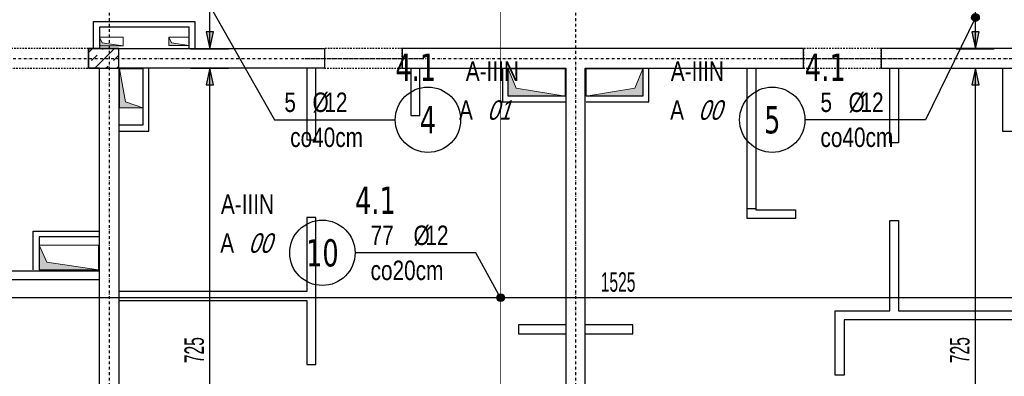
# Model space of a CAD drawing. Header units: millimetres. Extents: x -9392 to -3267, y -12126 to -7155.
# Tile 13 of 31: x -8064 to -6798, y -9637 to -9178. Entities that reach past the tile are written whole.
import ezdxf
from ezdxf.enums import TextEntityAlignment as Align

# ---------------------------------------------------------------- set-up
doc = ezdxf.new("R2010")
doc.units = ezdxf.units.MM
doc.header["$LTSCALE"] = 10
doc.linetypes.add('MO', pattern=[0.7, 0.35, -0.17, 0.01, -0.17])
doc.linetypes.add('MP', pattern=[0.36, 0.2, -0.16])
for name, color, linetype in [('BA_szr', 1, 'Continuous'), ('BA_wym', 1, 'Continuous'), ('BD_lpm', 1, 'MP'), ('BD_osm', 1, 'MO'), ('BD_wic', 1, 'Continuous'), ('BD_wig', 3, 'Continuous'), ('BZ_odn', 1, 'Continuous'), ('BZ_opi1', 7, 'Continuous'), ('BZ_opi2', 4, 'Continuous'), ('BZ_P_wid', 3, 'Continuous'), ('BZ_wym', 1, 'Continuous')]:
    doc.layers.add(name, color=color, linetype=linetype)
doc.layers.add('BZ_pom', color=6, linetype='Continuous', plot=False)
doc.layers.add('Nowe_A-Przebicia_Nr_pióra__1', color=7, linetype='Continuous', lineweight=13)
doc.layers.add('Nowe_A-Przebicia_Nr_pióra__102', color=7, linetype='Continuous', lineweight=5, true_color=0xcccccc)
doc.styles.add('BIKTBG', font='tahoma.ttf', dxfattribs={"width": 0.85})
doc.styles.add('BIKTS', font='bikromsw.shx', dxfattribs={"width": 0.8})
doc.styles.add('BIKWYM', font='bikromsw.shx', dxfattribs={"width": 0.6})
doc.dimstyles.new('BA_KR_100_cm', dxfattribs={"dimtxt": 25, "dimasz": 1.666667, "dimexe": 24, "dimexo": 0, "dimgap": 0, "dimtad": 0, "dimdec": 1, "dimrnd": 0.5, "dimzin": 9, "dimdsep": 46, "dimtxsty": 'BIKWYM', "dimblk": 'WYM-KR', "dimcen": 0, "dimdle": 20, "dimclrd": 256, "dimclre": 256, "dimclrt": 2, "dimadec": 0, "dimazin": 0, "dimtfac": 0.033333, "dimtdec": 1, "dimtmove": 0, "dimatfit": 3, "dimldrblk": 'WYM-KR', "dimfxl": 25, "dimfxlon": 1, "dimtvp": 0.8, "dimtolj": 1, "dimarcsym": 0})
doc.dimstyles.new('BZ_KP_100_cm', dxfattribs={"dimtxt": 25, "dimasz": 1.666667, "dimexe": 24, "dimexo": 0, "dimgap": 0, "dimtad": 0, "dimdec": 1, "dimrnd": 0.5, "dimzin": 9, "dimdsep": 46, "dimtxsty": 'BIKWYM', "dimblk": 'WYM-KR', "dimblk1": 'WYM-KP', "dimblk2": 'WYM-KP', "dimsah": 1, "dimcen": 0, "dimdle": 20, "dimclrd": 256, "dimclre": 256, "dimclrt": 7, "dimadec": 0, "dimazin": 0, "dimtfac": 0.033333, "dimtdec": 1, "dimtmove": 0, "dimatfit": 3, "dimldrblk": 'WYM-KP', "dimfxl": 1, "dimtvp": 0.8, "dimtolj": 1, "dimarcsym": 0})
doc.dimstyles.new('BZ_ST_100_cm', dxfattribs={"dimtxt": 25, "dimasz": 1.666667, "dimexe": 24, "dimexo": 0, "dimgap": 0, "dimtad": 0, "dimdec": 1, "dimrnd": 0.5, "dimdsep": 46, "dimtxsty": 'BIKWYM', "dimblk": 'WYM-ST', "dimcen": 0, "dimdle": 20, "dimclrd": 256, "dimclre": 256, "dimclrt": 7, "dimadec": 0, "dimazin": 0, "dimtfac": 0.033333, "dimtdec": 1, "dimtix": 1, "dimtmove": 2, "dimatfit": 3, "dimldrblk": 'WYM-ST', "dimfxl": 25, "dimfxlon": 1, "dimtvp": 0.8, "dimtolj": 1, "dimtzin": 0, "dimarcsym": 0})

# ---------------------------------------------------------------- blocks, each defined once
blk = doc.blocks.new('WYM-KR')
at = {"linetype": 'ByBlock'}
blk.add_line((11.52, 0), (-11.52, 0), dxfattribs=at)
at = {"color": 7, "linetype": 'ByBlock'}
blk.add_line((6.24, 6.24), (-6.24, -6.24), dxfattribs=at)
blk = doc.blocks.new('*D97')
at = {"layer": 'BA_wym', "lineweight": -2}
for p, q in [((-9097.4, -8114.6), (-9146.4, -8114.6)), ((-9122.4, -8116.2), (-9122.4, -10159.9)), ((-9097.4, -10161.6), (-9146.4, -10161.6))]:
    blk.add_line(p, q, dxfattribs=at)
at = {"layer": 'Defpoints', "color": 0}
for p in [(-7961.4, -8114.6), (-9122.4, -10161.6), (-8651.4, -10161.6)]:
    blk.add_point(p, dxfattribs=at)
at = {"layer": 'BA_wym', "lineweight": -2, "xscale": 1.666666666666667, "yscale": 1.666666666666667, "zscale": 1.666666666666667}
for p, rotation in [((-9122.4, -8114.6), 90), ((-9122.4, -10161.6), 270)]:
    blk.add_blockref('WYM-KR', p, dxfattribs=dict(at, rotation=rotation))
at = {"layer": 'BA_wym', "color": 2, "insert": (-9142.4, -9138.1), "char_height": 25, "attachment_point": 5, "rotation": 90, "style": 'BIKWYM'}
blk.add_mtext('\\A1;2047', dxfattribs=at)
blk = doc.blocks.new('*D130')
at = {"layer": 'BA_wym', "lineweight": -2}
for p, q in [((-8822.4, -10527), (-8822.4, -10591)), ((-5875.4, -10527), (-5875.4, -10591)), ((-8820.7, -10567), (-5877.1, -10567))]:
    blk.add_line(p, q, dxfattribs=at)
at = {"layer": 'Defpoints', "color": 0}
for p in [(-8822.4, -9063.1), (-5875.4, -9063.1), (-5875.4, -10567)]:
    blk.add_point(p, dxfattribs=at)
at = {"layer": 'BA_wym', "lineweight": -2, "xscale": 1.666666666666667, "yscale": 1.666666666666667, "zscale": 1.666666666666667, "rotation": 180}
blk.add_blockref('WYM-KR', (-8822.4, -10567), dxfattribs=at)
at = {"layer": 'BA_wym', "lineweight": -2, "xscale": 1.666666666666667, "yscale": 1.666666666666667, "zscale": 1.666666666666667}
blk.add_blockref('WYM-KR', (-5875.4, -10567), dxfattribs=at)
at = {"layer": 'BA_wym', "color": 2, "insert": (-7348.9, -10547), "char_height": 25, "attachment_point": 5, "style": 'BIKWYM'}
blk.add_mtext('\\A1;2947', dxfattribs=at)
blk = doc.blocks.new('*D198')
at = {"layer": 'BA_wym', "lineweight": -2}
for p, q in [((-9137.4, -7994.6), (-9186.4, -7994.6)), ((-9162.4, -7996.2), (-9162.4, -10159.9)), ((-9137.4, -10161.6), (-9186.4, -10161.6))]:
    blk.add_line(p, q, dxfattribs=at)
at = {"layer": 'Defpoints', "color": 0}
for p in [(-7967.4, -7994.6), (-9162.4, -10161.6), (-8651.4, -10161.6)]:
    blk.add_point(p, dxfattribs=at)
at = {"layer": 'BA_wym', "lineweight": -2, "xscale": 1.666666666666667, "yscale": 1.666666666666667, "zscale": 1.666666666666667}
for p, rotation in [((-9162.4, -7994.6), 90), ((-9162.4, -10161.6), 270)]:
    blk.add_blockref('WYM-KR', p, dxfattribs=dict(at, rotation=rotation))
at = {"layer": 'BA_wym', "color": 2, "insert": (-9182.4, -9078.1), "char_height": 25, "attachment_point": 5, "rotation": 90, "style": 'BIKWYM'}
blk.add_mtext('\\A1;2167', dxfattribs=at)
blk = doc.blocks.new('WYM-ST')
blk.add_hatch(color=256).paths.add_polyline_path([(-13, 2.88), (0, 0), (-13, -2.88)])
blk.add_lwpolyline([(0, 0), (-13, 2.88), (-13, -2.88), (0, 0)])
blk = doc.blocks.new('*D216')
at = {"layer": 'BA_wym', "lineweight": -2}
for p, q in [((-7844.3, -9240.6), (-7795.3, -9240.6)), ((-7819.3, -9963.9), (-7819.3, -9242.2)), ((-7844.3, -9965.6), (-7795.3, -9965.6))]:
    blk.add_line(p, q, dxfattribs=at)
at = {"layer": 'Defpoints', "color": 0}
for p in [(-8037, -9240.6), (-7819.3, -9240.6), (-8037, -9965.6)]:
    blk.add_point(p, dxfattribs=at)
at = {"layer": 'BA_wym', "lineweight": -2, "xscale": 1.666666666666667, "yscale": 1.666666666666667, "zscale": 1.666666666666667}
for p, rotation in [((-7819.3, -9240.6), 90), ((-7819.3, -9965.6), 270)]:
    blk.add_blockref('WYM-ST', p, dxfattribs=dict(at, rotation=rotation))
at = {"layer": 'BA_wym', "color": 7, "insert": (-7839.3, -9603.1), "char_height": 25, "attachment_point": 5, "rotation": 90, "style": 'BIKWYM'}
blk.add_mtext('\\A1;725', dxfattribs=at)
blk = doc.blocks.new('*D217')
at = {"layer": 'BA_wym', "lineweight": -2}
for p, q in [((-6859.6, -9240.6), (-6810.6, -9240.6)), ((-6834.6, -9963.9), (-6834.6, -9242.2)), ((-6859.6, -9965.6), (-6810.6, -9965.6))]:
    blk.add_line(p, q, dxfattribs=at)
at = {"layer": 'Defpoints', "color": 0}
for p in [(-7052.4, -9240.6), (-6834.6, -9240.6), (-7052.4, -9965.6)]:
    blk.add_point(p, dxfattribs=at)
at = {"layer": 'BA_wym', "lineweight": -2, "xscale": 1.666666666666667, "yscale": 1.666666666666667, "zscale": 1.666666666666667}
for p, rotation in [((-6834.6, -9240.6), 90), ((-6834.6, -9965.6), 270)]:
    blk.add_blockref('WYM-ST', p, dxfattribs=dict(at, rotation=rotation))
at = {"layer": 'BA_wym', "color": 7, "insert": (-6854.6, -9603.1), "char_height": 25, "attachment_point": 5, "rotation": 90, "style": 'BIKWYM'}
blk.add_mtext('\\A1;725', dxfattribs=at)
blk = doc.blocks.new('*D223')
at = {"layer": 'BA_wym', "lineweight": -2}
for p, q in [((-7844.3, -9030.6), (-7795.3, -9030.6)), ((-7819.3, -9213.9), (-7819.3, -9032.2)), ((-7844.3, -9215.6), (-7795.3, -9215.6))]:
    blk.add_line(p, q, dxfattribs=at)
at = {"layer": 'Defpoints', "color": 0}
for p in [(-8187, -9030.6), (-7819.3, -9030.6), (-8187, -9215.6)]:
    blk.add_point(p, dxfattribs=at)
at = {"layer": 'BA_wym', "lineweight": -2, "xscale": 1.666666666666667, "yscale": 1.666666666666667, "zscale": 1.666666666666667}
for p, rotation in [((-7819.3, -9030.6), 90), ((-7819.3, -9215.6), 270)]:
    blk.add_blockref('WYM-ST', p, dxfattribs=dict(at, rotation=rotation))
at = {"layer": 'BA_wym', "color": 7, "insert": (-7839.3, -9123.1), "char_height": 25, "attachment_point": 5, "rotation": 90, "style": 'BIKWYM'}
blk.add_mtext('\\A1;185', dxfattribs=at)
blk = doc.blocks.new('*D224')
at = {"layer": 'BA_wym', "lineweight": -2}
for p, q in [((-6859.6, -9030.6), (-6810.6, -9030.6)), ((-6834.6, -9213.9), (-6834.6, -9032.2)), ((-6859.6, -9215.6), (-6810.6, -9215.6))]:
    blk.add_line(p, q, dxfattribs=at)
at = {"layer": 'Defpoints', "color": 0}
for p in [(-7202.4, -9030.6), (-6834.6, -9030.6), (-7202.4, -9215.6)]:
    blk.add_point(p, dxfattribs=at)
at = {"layer": 'BA_wym', "lineweight": -2, "xscale": 1.666666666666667, "yscale": 1.666666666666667, "zscale": 1.666666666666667}
for p, rotation in [((-6834.6, -9030.6), 90), ((-6834.6, -9215.6), 270)]:
    blk.add_blockref('WYM-ST', p, dxfattribs=dict(at, rotation=rotation))
at = {"layer": 'BA_wym', "color": 7, "insert": (-6854.6, -9123.1), "char_height": 25, "attachment_point": 5, "rotation": 90, "style": 'BIKWYM'}
blk.add_mtext('\\A1;185', dxfattribs=at)
blk = doc.blocks.new('WYM-KP')
blk.add_hatch(color=256).paths.add_polyline_path([(3, 0, 1), (-3, 0, 1)])
blk.add_circle((0, 0), 3)
blk = doc.blocks.new('bik_BlkOpPret', base_point=(1524.5, 7050.3))
at = {"layer": 'BZ_opi1', "style": 'BIKTS', "width": 0.6}
for tag, p in [('SZTUK', (1533.8, 7057.8)), ('PRZEDR_FI', (1554.7, 7057.8)), ('PRZEKROJ', (1563.3, 7057.8)), ('PRZEDR_L', (1533.8, 7024)), ('DLUGOSC', (1568.6, 7024)), ('UWAGA', (1533.8, 6997.8))]:
    blk.add_attdef(tag, p, '', height=18.8, dxfattribs=at)
at = {"layer": 'BZ_opi2', "style": 'BIKTBG', "width": 0.6}
blk.add_attdef('NUMER', text='', height=26.2, dxfattribs=at).set_placement((1620.8, 7050.3), align=Align.MIDDLE_CENTER)
at = {"layer": 'BZ_pom', "width": 0.6}
for tag, p, height, style in [('POZYCJA', (1589.3, 7087.8), 26.2, 'BIKTBG'), ('GATUNEK', (1630.2, 7087.8), 18.8, 'BIKTS'), ('METODA_L', (1639.1, 7050.3), 18.8, 'BIKTS'), ('EURO_KOD', (1663.7, 7050.3), 18.8, 'BIKTS')]:
    blk.add_attdef(tag, p, '', height=height, dxfattribs=dict(at, style=style))
at = {"layer": 'BZ_wym', "width": 0.6}
for tag, p, height, style, flags in [('PRZEDR_NR', (1533.8, 6969.6), 26.2, 'BIKTBG', 1), ('PRZEDR_SZT', (1533.8, 6941.5), 18.8, 'BIKTS', 1), ('TYP_PRETA', (1533.8, 6913.4), 18.8, 'BIKTS', 3), ('EURO_KOD_SEGMENTY', (1567.6, 6885.3), 18.8, 'BIKTS', 3), ('HAK_1', (1533.8, 6857.1), 18.8, 'BIKTS', 3), ('HAK_2', (1533.8, 6829), 18.8, 'BIKTS', 3), ('ID', (1533.8, 6800.9), 18.8, 'BIKTS', 3), ('ID_C', (1533.8, 6772.8), 18.8, 'BIKTS', 3), ('b_atr_0', (1533.8, 6744.6), 18.8, 'BIKTS', 3)]:
    blk.add_attdef(tag, p, '', height=height, dxfattribs=dict(at, style=style, flags=flags))
blk = doc.blocks.new('*D234')
at = {"layer": 'BA_wym', "lineweight": -2}
for p, q in [((-8111.4, -9510.7), (-8111.4, -9559.7)), ((-6586.4, -9510.7), (-6586.4, -9559.7)), ((-6588.1, -9535.7), (-8109.7, -9535.7))]:
    blk.add_line(p, q, dxfattribs=at)
at = {"layer": 'Defpoints', "color": 0}
for p in [(-8111.4, -9240.6), (-6586.4, -9240.6), (-8111.4, -9535.7)]:
    blk.add_point(p, dxfattribs=at)
at = {"layer": 'BA_wym', "lineweight": -2, "xscale": 1.666666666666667, "yscale": 1.666666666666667, "zscale": 1.666666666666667, "rotation": 180}
blk.add_blockref('WYM-ST', (-8111.4, -9535.7), dxfattribs=at)
at = {"layer": 'BA_wym', "lineweight": -2, "xscale": 1.666666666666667, "yscale": 1.666666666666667, "zscale": 1.666666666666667}
blk.add_blockref('WYM-ST', (-6586.4, -9535.7), dxfattribs=at)
at = {"layer": 'BA_wym', "color": 7, "insert": (-7294.2, -9515.7), "char_height": 25, "attachment_point": 5, "style": 'BIKWYM'}
blk.add_mtext('\\A1;1525', dxfattribs=at)

msp = doc.modelspace()

# ---------------------------------------------------------------- hatches: boundary and pattern name
at = {"layer": 'BA_szr'}
h = msp.add_hatch(dxfattribs=at)
h.set_pattern_fill('BIK_ZELBET', color=256, scale=100, angle=45, pattern_type=2)
h.set_pattern_definition([(45, (-19589.167, -10284.417), (-14.142136, 14.142136), []), (45, (-19596.238, -10277.346), (-14.142136, 14.142136), [10, -10])])
h.paths.add_polyline_path([(-7975.39, -9240.57), (-7936.39, -9240.57), (-7936.39, -9215.57), (-7975.39, -9215.57)])
at = {"layer": 'Nowe_A-Przebicia_Nr_pióra__102', "linetype": 'Continuous', "lineweight": 5, "true_color": 0xcccccc}
for points in [[(-7930.89, -9211.93), (-7961.39, -9211.93), (-7961.39, -9200.93), (-7957.69, -9208.23)], [(-7845.89, -9211.68), (-7871.89, -9211.68), (-7871.89, -9200.68), (-7868.47, -9208.27)], [(-7905.39, -9291.57), (-7935.39, -9291.57), (-7935.39, -9241.57), (-7927.57, -9283.74)], [(-7362.39, -9276.57), (-7435.42, -9276.57), (-7435.42, -9241.57), (-7425.21, -9266.35)], [(-7335.39, -9276.57), (-7262.36, -9276.57), (-7262.36, -9241.57), (-7272.57, -9266.35)], [(-7962.39, -9500.06), (-8038.89, -9500.06), (-8038.89, -9468.11), (-8028.9, -9490.08)]]:
    msp.add_hatch(color=254, dxfattribs=at).paths.add_polyline_path(points)

# ---------------------------------------------------------------- linework, layer by layer
at = {"layer": 'BD_lpm'}
for points in [[(-8075.39, -9240.57), (-7975.39, -9240.57), (-7975.39, -9215.57), (-8075.39, -9215.57)], [(-7671.89, -9240.57), (-7571.89, -9240.57), (-7571.89, -9215.57), (-7671.89, -9215.57)], [(-7055.89, -9240.57), (-6955.89, -9240.57), (-6955.89, -9215.57), (-7055.89, -9215.57)]]:
    msp.add_lwpolyline(points, close=True, dxfattribs=at)
at = {"layer": 'BD_osm', "color": 5}
for p, q in [((-8100.39, -9228.07), (-7950.39, -9228.07)), ((-7696.89, -9228.07), (-7546.89, -9228.07)), ((-7080.89, -9228.07), (-6930.89, -9228.07))]:
    msp.add_line(p, q, dxfattribs=at)
at = {"layer": 'BD_osm'}
for points in [[(-7948.89, -7454.57), (-7948.89, -10667.02)], [(-7348.89, -7454.57), (-7348.89, -10667.02)], [(-9262.39, -9228.07), (-5435.39, -9228.07)]]:
    msp.add_lwpolyline(points, dxfattribs=at)
at = {"layer": 'BD_wic', "color": 8}
for points in [[(-7968.89, -9214.57), (-7968.89, -9180.57), (-7838.37, -9180.57), (-7838.37, -9214.57)], [(-7845.87, -9214.57), (-7845.87, -9188.07), (-7961.39, -9188.07), (-7961.39, -9214.57)], [(-7935.39, -9321.57), (-7897.89, -9321.57), (-7897.89, -9241.57)], [(-7905.39, -9241.57), (-7905.39, -9314.07), (-7935.39, -9314.07)], [(-7694.39, -9240.57), (-7694.39, -9332.57), (-7682.89, -9332.57), (-7682.89, -9240.57)], [(-7560.89, -9240.57), (-7560.89, -9301.57), (-7549.39, -9301.57), (-7549.39, -9240.57)], [(-7442.92, -9241.57), (-7442.92, -9284.07), (-7362.39, -9284.07)], [(-7362.39, -9276.57), (-7435.42, -9276.57), (-7435.42, -9241.57)], [(-7335.39, -9284.07), (-7254.86, -9284.07), (-7254.86, -9241.57)], [(-7262.36, -9241.57), (-7262.36, -9276.57), (-7335.39, -9276.57)], [(-7116.89, -9240.57), (-7116.89, -9421.57), (-7128.39, -9421.57), (-7128.39, -9240.57)], [(-6933.39, -9240.57), (-6933.39, -9336.57), (-6944.89, -9336.57), (-6944.89, -9240.57)], [(-6799.89, -9241.57), (-6799.89, -9321.57), (-6762.39, -9321.57)], [(-7936.39, -9539.07), (-7694.39, -9539.07), (-7694.39, -9621.49), (-7682.89, -9621.49), (-7682.89, -9432.57), (-7694.39, -9432.57), (-7694.39, -9527.57), (-7936.39, -9527.57)], [(-6761.39, -9564.06), (-7003.39, -9564.06), (-7003.39, -9635.06), (-7014.89, -9635.06), (-7014.89, -9552.56), (-6944.89, -9552.56), (-6944.89, -9436.57), (-6933.39, -9436.57), (-6933.39, -9552.56), (-6761.39, -9552.56)], [(-8046.39, -9500.06), (-8046.39, -9450.06), (-7962.39, -9450.06)], [(-7962.39, -9457.56), (-8038.89, -9457.56), (-8038.89, -9500.06)], [(-7961.39, -9512.56), (-8205.89, -9512.56), (-8205.89, -9573.56), (-8217.39, -9573.56), (-8217.39, -9501.06), (-7961.39, -9501.06)], [(-7361.39, -9570.57), (-7422.4, -9570.57), (-7422.4, -9582.07), (-7361.39, -9582.07)], [(-7336.39, -9582.07), (-7275.38, -9582.07), (-7275.38, -9570.57), (-7336.39, -9570.57)]]:
    msp.add_lwpolyline(points, dxfattribs=at)
at = {"layer": 'BD_wic'}
msp.add_lwpolyline([(-7116.89, -9240.57), (-7116.89, -9422.57), (-7065.89, -9422.57), (-7065.89, -9434.07), (-7128.39, -9434.07), (-7128.39, -9240.57)], dxfattribs=at)
at = {"layer": 'BD_wig'}
for points in [[(-8028.89, -9990.57), (-8028.89, -9965.57), (-7961.39, -9965.57), (-7961.39, -9240.57), (-7975.39, -9240.57), (-7975.39, -9215.57), (-7671.89, -9215.57), (-7671.89, -9240.57), (-7936.39, -9240.57), (-7936.39, -9965.57), (-7898.89, -9965.57), (-7898.89, -9990.57), (-8028.89, -9990.57)], [(-7361.39, -9965.57), (-7408.89, -9965.57), (-7408.89, -9990.57), (-7288.89, -9990.57), (-7288.89, -9965.57), (-7336.39, -9965.57), (-7336.39, -9240.57), (-7055.89, -9240.57), (-7055.89, -9215.57), (-7571.89, -9215.57), (-7571.89, -9240.57), (-7361.39, -9240.57), (-7361.39, -9965.57)], [(-6798.89, -9990.57), (-6668.9, -9990.57), (-6668.9, -9965.57), (-6736.39, -9965.57), (-6736.39, -9240.57), (-6722.39, -9240.57), (-6722.39, -9215.57), (-6955.89, -9215.57), (-6955.89, -9240.57), (-6761.39, -9240.57), (-6761.39, -9965.57), (-6798.89, -9965.57), (-6798.89, -9990.57)]]:
    msp.add_lwpolyline(points, dxfattribs=at)
msp.add_lwpolyline([(-7975.39, -9240.57), (-7936.39, -9240.57), (-7936.39, -9215.57), (-7975.39, -9215.57)], close=True, dxfattribs=at)
at = {"layer": 'BZ_odn'}
for centre in [(-7538.72, -9306.97), (-7095.95, -9306.97), (-7674.56, -9477.97)]:
    msp.add_circle(centre, 42, dxfattribs=at)
at = {"layer": 'BZ_P_wid', "const_width": 1.2}
msp.add_lwpolyline([(-7445.28, -9008.57), (-7445.28, -9987.57)], dxfattribs=at)
at = {"layer": 'Nowe_A-Przebicia_Nr_pióra__1', "color": 7, "linetype": 'Continuous', "lineweight": 13}
for p, q in [((-7957.69, -9208.23), (-7961.39, -9200.93)), ((-7961.39, -9200.93), (-7930.89, -9200.93)), ((-7961.39, -9211.93), (-7961.39, -9200.93)), ((-7930.89, -9200.93), (-7930.89, -9211.93)), ((-7868.47, -9208.27), (-7871.89, -9200.68)), ((-7871.89, -9200.68), (-7845.89, -9200.68)), ((-7871.89, -9211.68), (-7871.89, -9200.68)), ((-7845.89, -9200.68), (-7845.89, -9211.68)), ((-7930.89, -9211.93), (-7961.39, -9211.93)), ((-7930.89, -9211.93), (-7957.69, -9208.23)), ((-7845.89, -9211.68), (-7871.89, -9211.68)), ((-7845.89, -9211.68), (-7868.47, -9208.27)), ((-7927.57, -9283.74), (-7935.39, -9241.57)), ((-7935.39, -9241.57), (-7905.39, -9241.57)), ((-7935.39, -9291.57), (-7935.39, -9241.57)), ((-7905.39, -9241.57), (-7905.39, -9291.57)), ((-7425.21, -9266.35), (-7435.42, -9241.57)), ((-7435.42, -9241.57), (-7362.39, -9241.57)), ((-7435.42, -9276.57), (-7435.42, -9241.57)), ((-7362.39, -9241.57), (-7362.39, -9276.57)), ((-7262.36, -9241.57), (-7335.39, -9241.57)), ((-7335.39, -9241.57), (-7335.39, -9276.57)), ((-7272.57, -9266.35), (-7262.36, -9241.57)), ((-7262.36, -9276.57), (-7262.36, -9241.57)), ((-7362.39, -9276.57), (-7425.21, -9266.35)), ((-7335.39, -9276.57), (-7272.57, -9266.35)), ((-7362.39, -9276.57), (-7435.42, -9276.57)), ((-7335.39, -9276.57), (-7262.36, -9276.57)), ((-7905.39, -9291.57), (-7935.39, -9291.57)), ((-7905.39, -9291.57), (-7927.57, -9283.74)), ((-8028.9, -9490.08), (-8038.89, -9468.11)), ((-8038.89, -9468.11), (-7962.39, -9468.11)), ((-8038.89, -9500.06), (-8038.89, -9468.11)), ((-7962.39, -9468.11), (-7962.39, -9500.06)), ((-7962.39, -9500.06), (-8028.9, -9490.08)), ((-7962.39, -9500.06), (-8038.89, -9500.06))]:
    msp.add_line(p, q, dxfattribs=at)

# ---------------------------------------------------------------- block references
ref = msp.add_blockref('bik_BlkOpPret', (-7735.95, -9306.97))
ref.add_attrib('NUMER', '4', dxfattribs={"layer": 'BZ_opi2', "height": 35, "style": 'BIKTBG', "width": 0.8}).set_placement((-7538.72, -9306.97), align=Align.MIDDLE_CENTER)
ref.add_attrib('POZYCJA', '4.1', (-7580.72, -9256.97), dxfattribs={"layer": 'BZ_pom', "height": 35, "style": 'BIKTBG', "width": 0.8})
ref.add_attrib('SZTUK', '5', (-7723.45, -9296.97), dxfattribs={"layer": 'BZ_opi1', "height": 25, "style": 'BIKTS', "width": 0.8})
ref.add_attrib('GATUNEK', 'A-IIIN', (-7490.13, -9256.97), dxfattribs={"layer": 'BZ_pom', "height": 25, "style": 'BIKTS', "width": 0.8})
ref.add_attrib('PRZEKROJ', '12', (-7672.03, -9296.97), dxfattribs={"layer": 'BZ_opi1', "height": 25, "style": 'BIKTS', "width": 0.8})
ref.add_attrib('UWAGA', 'co40cm', (-7715.95, -9341.97), dxfattribs={"layer": 'BZ_opi1', "height": 25, "style": 'BIKTS', "width": 0.8})
ref.add_attrib('METODA_L', 'A', (-7498.81, -9306.97), dxfattribs={"layer": 'BZ_pom', "height": 25, "style": 'BIKTS', "width": 0.8})
ref.add_attrib('PRZEDR_FI', '%%c', (-7687.26, -9296.97), dxfattribs={"layer": 'BZ_opi1', "height": 25, "style": 'BIKTS', "width": 0.8})
ref.add_attrib('EURO_KOD', '01', (-7462.62, -9306.97), dxfattribs={"layer": 'BZ_pom', "height": 25, "style": 'BIKTS', "oblique": 18, "width": 0.8})
ref = msp.add_blockref('bik_BlkOpPret', (-6898.72, -9306.97))
ref.add_attrib('NUMER', '5', dxfattribs={"layer": 'BZ_opi2', "height": 35, "style": 'BIKTBG', "width": 0.8}).set_placement((-7095.95, -9306.97), align=Align.MIDDLE_CENTER)
ref.add_attrib('POZYCJA', '4.1', (-7053.95, -9256.97), dxfattribs={"layer": 'BZ_pom', "height": 35, "style": 'BIKTBG', "width": 0.8})
ref.add_attrib('SZTUK', '5', (-7033.95, -9296.97), dxfattribs={"layer": 'BZ_opi1', "height": 25, "style": 'BIKTS', "width": 0.8})
ref.add_attrib('GATUNEK', 'A-IIIN', (-7226.44, -9256.97), dxfattribs={"layer": 'BZ_pom', "height": 25, "style": 'BIKTS', "width": 0.8})
ref.add_attrib('PRZEKROJ', '12', (-6982.52, -9296.97), dxfattribs={"layer": 'BZ_opi1', "height": 25, "style": 'BIKTS', "width": 0.8})
ref.add_attrib('UWAGA', 'co40cm', (-7033.95, -9341.97), dxfattribs={"layer": 'BZ_opi1', "height": 25, "style": 'BIKTS', "width": 0.8})
ref.add_attrib('METODA_L', 'A', (-7227.29, -9306.97), dxfattribs={"layer": 'BZ_pom', "height": 25, "style": 'BIKTS', "width": 0.8})
ref.add_attrib('PRZEDR_FI', '%%c', (-6997.76, -9296.97), dxfattribs={"layer": 'BZ_opi1', "height": 25, "style": 'BIKTS', "width": 0.8})
ref.add_attrib('EURO_KOD', '00', (-7191.1, -9306.97), dxfattribs={"layer": 'BZ_pom', "height": 25, "style": 'BIKTS', "oblique": 18, "width": 0.8})
ref = msp.add_blockref('bik_BlkOpPret', (-7477.32, -9477.97))
ref.add_attrib('NUMER', '10', dxfattribs={"layer": 'BZ_opi2', "height": 35, "style": 'BIKTBG', "width": 0.8}).set_placement((-7674.56, -9477.97), align=Align.MIDDLE_CENTER)
ref.add_attrib('POZYCJA', '4.1', (-7632.56, -9427.97), dxfattribs={"layer": 'BZ_pom', "height": 35, "style": 'BIKTBG', "width": 0.8})
ref.add_attrib('SZTUK', '77', (-7612.56, -9467.97), dxfattribs={"layer": 'BZ_opi1', "height": 25, "style": 'BIKTS', "width": 0.8})
ref.add_attrib('GATUNEK', 'A-IIIN', (-7805.05, -9427.97), dxfattribs={"layer": 'BZ_pom', "height": 25, "style": 'BIKTS', "width": 0.8})
ref.add_attrib('PRZEKROJ', '12', (-7542.09, -9467.97), dxfattribs={"layer": 'BZ_opi1', "height": 25, "style": 'BIKTS', "width": 0.8})
ref.add_attrib('UWAGA', 'co20cm', (-7612.56, -9512.97), dxfattribs={"layer": 'BZ_opi1', "height": 25, "style": 'BIKTS', "width": 0.8})
ref.add_attrib('METODA_L', 'A', (-7805.9, -9477.97), dxfattribs={"layer": 'BZ_pom', "height": 25, "style": 'BIKTS', "width": 0.8})
ref.add_attrib('PRZEDR_FI', '%%c', (-7557.32, -9467.97), dxfattribs={"layer": 'BZ_opi1', "height": 25, "style": 'BIKTS', "width": 0.8})
ref.add_attrib('EURO_KOD', '00', (-7769.71, -9477.97), dxfattribs={"layer": 'BZ_pom', "height": 25, "style": 'BIKTS', "oblique": 18, "width": 0.8})

# ---------------------------------------------------------------- dimensions: what is measured, and where the dimension line sits
at = {"layer": 'BA_wym'}
for base, p1, p2, dimstyle, override, picture, middle in [((-9162.39, -10161.57), (-7967.39, -7994.56), (-8651.39, -10161.57), 'BA_KR_100_cm', {"dimatfit": 1}, '*D198', (-9182.39, -9078.06)), ((-9122.39, -10161.57), (-7961.39, -8114.57), (-8651.39, -10161.57), 'BA_KR_100_cm', {"dimatfit": 1}, '*D97', (-9142.39, -9138.07)), ((-7819.28, -9030.57), (-8187.02, -9215.57), (-8187.02, -9030.57), 'BZ_ST_100_cm', {"dimrnd": 1, "dimblk": 'WYM-ST'}, '*D223', (-7839.28, -9123.07)), ((-6834.63, -9030.57), (-7202.37, -9215.57), (-7202.37, -9030.57), 'BZ_ST_100_cm', {"dimrnd": 1, "dimblk": 'WYM-ST'}, '*D224', (-6854.63, -9123.07)), ((-7819.28, -9240.57), (-8037.02, -9965.57), (-8037.02, -9240.57), 'BZ_ST_100_cm', {"dimrnd": 1, "dimblk": 'WYM-ST'}, '*D216', (-7839.28, -9603.07)), ((-6834.63, -9240.57), (-7052.37, -9965.57), (-7052.37, -9240.57), 'BZ_ST_100_cm', {"dimrnd": 1, "dimblk": 'WYM-ST'}, '*D217', (-6854.63, -9603.07))]:
    dim = msp.add_linear_dim(base=base, p1=p1, p2=p2, angle=90, dimstyle=dimstyle, override=override, dxfattribs=at)
    dim.commit()
    dim.dimension.update_dxf_attribs({"geometry": picture, "text_midpoint": middle})
dim = msp.add_linear_dim(base=(-5875.39, -10567.02), p1=(-8822.39, -9063.07), p2=(-5875.39, -9063.07), dimstyle='BA_KR_100_cm', override={"dimatfit": 1, "dimfxl": 40}, dxfattribs=at)
dim.commit()
dim.dimension.update_dxf_attribs({"geometry": '*D130', "text_midpoint": (-7348.89, -10547.02)})
dim = msp.add_linear_dim(base=(-8111.39, -9535.69), p1=(-6586.39, -9240.57), p2=(-8111.39, -9240.57), dimstyle='BZ_ST_100_cm', override={"dimrnd": 1, "dimblk": 'WYM-ST'}, dxfattribs=at)
dim.commit()
dim.dimension.update_dxf_attribs({"geometry": '*D234', "text_midpoint": (-7294.21, -9515.69), "dimtype": 160})

# ---------------------------------------------------------------- leaders
at = {"layer": 'BZ_odn'}
for points in [[(-7819.28, -9160.55), (-7735.95, -9306.97), (-7580.72, -9306.97)], [(-6834.63, -9175.55), (-6898.72, -9306.97), (-7053.95, -9306.97)], [(-7445.28, -9535.69), (-7477.32, -9477.97), (-7632.56, -9477.97)]]:
    msp.add_leader(points, dimstyle='BZ_KP_100_cm', dxfattribs=at)

doc.saveas('drawing.dxf')
